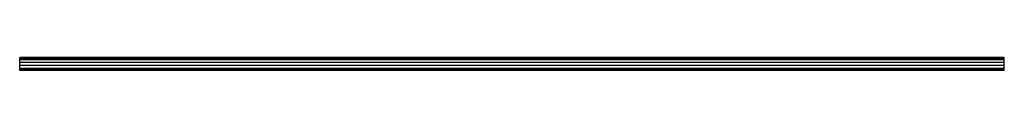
# Model space of a CAD drawing. Header units: millimetres. Extents: x 0 to 2500, y -33 to 0.
import ezdxf

# ---------------------------------------------------------------- set-up
doc = ezdxf.new("R2010")
doc.units = ezdxf.units.MM
doc.header["$LTSCALE"] = 10
doc.linetypes.add('ALLCAD_Strich', pattern=[0.2, 0.15, -0.05])
doc.layers.add('BESCH_KONT_sich_schn_ansi_2d', color=40, linetype='Continuous')

msp = doc.modelspace()

# ---------------------------------------------------------------- linework, layer by layer
at = {"layer": 'BESCH_KONT_sich_schn_ansi_2d', "linetype": 'ALLCAD_Strich', "extrusion": (0, 1, -2.22045e-16)}
for p, q in [((2500, 0, 17), (0, 0, 17)), ((0, -1, 17), (0, 0, 17)), ((2500, -1, 17), (2500, 0, 17)), ((2500, -1, 17), (0, -1, 17)), ((0, -31.5, 17), (0, -1, 17)), ((2500, -2.5, 17), (0, -2.5, 17)), ((0, -4.5, 17), (2500, -4.5, 17)), ((0, -5, 17), (0, -5, 17)), ((0, -5, 17), (0, -5, 17)), ((0, -5, 17), (0, -5, 17)), ((0, -5, 17), (0, -5, 17)), ((0, -5, 17), (0, -5, 17)), ((0, -5, 17), (0, -5, 17)), ((0, -5, 17), (0, -5, 17)), ((0, -5, 17), (0, -5, 17)), ((0, -5, 17), (0, -5, 17)), ((0, -5, 17), (0, -5, 17)), ((0, -5, 17), (0, -5, 17)), ((0, -5, 17), (0, -5, 17)), ((0, -5, 17), (0, -5, 17)), ((0, -5, 17), (0, -5, 17)), ((0, -5, 17), (0, -5, 17)), ((0, -5, 17), (0, -5, 17)), ((0, -5, 17), (0, -5, 17)), ((0, -5, 17), (0, -5, 17)), ((0, -5, 17), (0, -5, 17)), ((0, -5, 17), (0, -5, 17)), ((0, -5, 17), (0, -5, 17)), ((0, -5, 17), (0, -5, 17)), ((0, -5, 17), (0, -5, 17)), ((0, -5, 17), (0, -5, 17)), ((0, -5, 17), (0, -5, 17)), ((0, -5, 17), (0, -5, 17)), ((0, -5, 17), (0, -5, 17)), ((0, -5, 17), (0, -5, 17)), ((0, -5, 17), (0, -5, 17)), ((0, -5, 17), (0, -5, 17)), ((0, -5, 17), (2500, -5, 17)), ((2500, -13, 17), (0, -13, 17)), ((2500, -20, 17), (0, -20, 17)), ((2500, -31.5, 17), (2500, -1, 17)), ((2500, -28, 17), (0, -28, 17)), ((2500, -28.5, 17), (0, -28.5, 17)), ((0, -29.5, 17), (2500, -29.5, 17)), ((2500, -30, 17), (0, -30, 17)), ((0, -31, 17), (2500, -31, 17)), ((2500, -31.5, 17), (0, -31.5, 17)), ((0, -33, 17), (0, -31.5, 17)), ((2500, -33, 17), (0, -33, 17)), ((2500, -33, 17), (2500, -31.5, 17))]:
    msp.add_line(p, q, dxfattribs=at)

doc.saveas('drawing.dxf')
